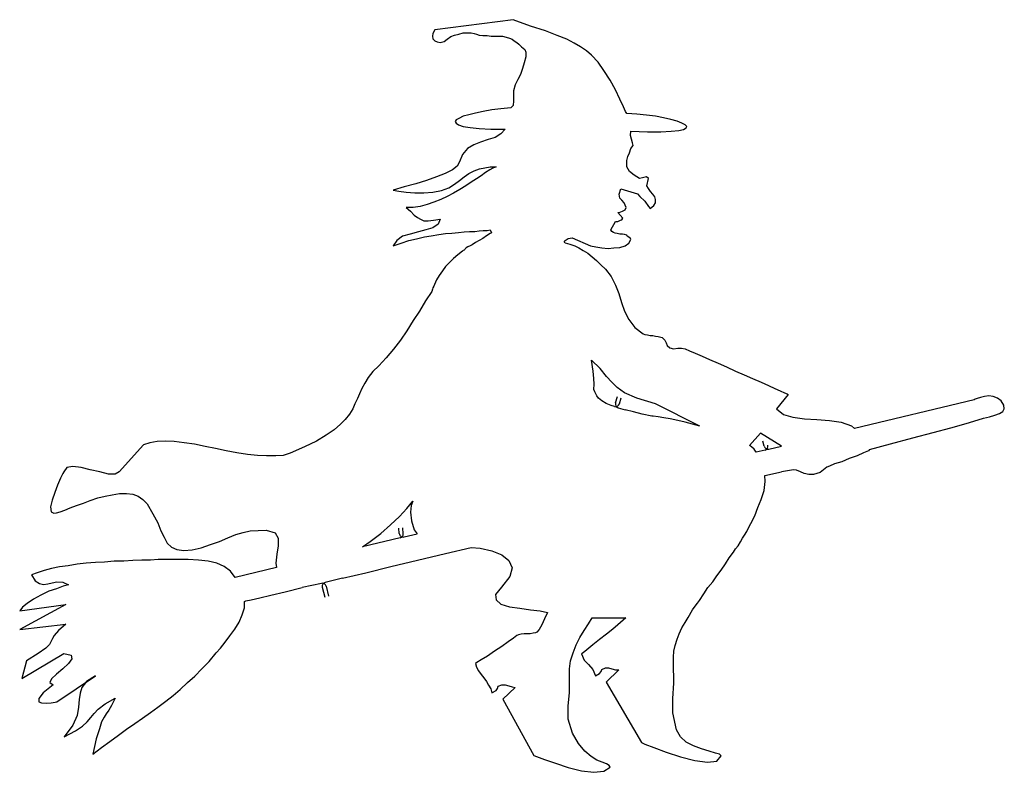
# Model space of a CAD drawing. Extents: x 0.2 to 15.4, y 0.1 to 11.7.
import ezdxf

# ---------------------------------------------------------------- set-up
doc = ezdxf.new("R2010")
doc.units = 0

msp = doc.modelspace()

# ---------------------------------------------------------------- linework, layer by layer
at = {"color": 7, "linetype": 'CONTINUOUS'}
for p, q in [((7.85045, 11.712716), (6.647024, 11.557164)), ((8.120608, 11.61448), (7.85045, 11.712716)), ((6.647024, 11.557164), (6.614276, 11.499872)), ((8.349836, 11.540802), (8.120608, 11.61448)), ((8.529946, 11.467124), (8.349836, 11.540802)), ((6.614276, 11.499872), (6.606096, 11.458944)), ((6.606096, 11.458944), (6.614276, 11.417998)), ((6.614276, 11.417998), (6.647024, 11.38525)), ((6.647024, 11.38525), (6.679772, 11.36888)), ((6.786198, 11.37707), (6.835324, 11.40981)), ((6.835324, 11.40981), (6.892616, 11.450746)), ((6.892616, 11.450746), (6.94993, 11.475306)), ((6.94993, 11.475306), (7.015418, 11.491676)), ((7.015418, 11.491676), (7.080914, 11.508054)), ((7.080914, 11.508054), (7.14641, 11.508054)), ((7.14641, 11.508054), (7.20371, 11.508054)), ((7.20371, 11.508054), (7.252836, 11.499872)), ((7.252836, 11.499872), (7.285584, 11.491676)), ((7.285584, 11.491676), (7.326512, 11.475306)), ((7.326512, 11.475306), (7.38382, 11.467124)), ((7.38382, 11.467124), (7.449316, 11.467124)), ((7.449316, 11.467124), (7.514804, 11.458944)), ((7.514804, 11.458944), (7.5803, 11.458944)), ((7.5803, 11.458944), (7.6376, 11.458944)), ((7.6376, 11.458944), (7.670348, 11.458944)), ((7.670348, 11.458944), (7.686726, 11.458944)), ((7.686726, 11.458944), (7.744024, 11.442558)), ((7.744024, 11.442558), (7.79315, 11.426196)), ((7.79315, 11.426196), (7.83408, 11.40981)), ((7.83408, 11.40981), (7.866828, 11.38525)), ((7.866828, 11.38525), (7.907756, 11.3607)), ((8.6773, 11.40981), (8.529946, 11.467124)), ((8.791906, 11.352502), (8.6773, 11.40981)), ((6.679772, 11.36888), (6.728882, 11.3607)), ((6.728882, 11.3607), (6.786198, 11.37707)), ((7.907756, 11.3607), (7.940504, 11.336132)), ((7.940504, 11.336132), (7.981434, 11.295204)), ((7.981434, 11.295204), (8.03056, 11.254258)), ((8.03056, 11.254258), (8.04693, 11.21333)), ((8.89015, 11.295204), (8.791906, 11.352502)), ((8.980206, 11.229716), (8.89015, 11.295204)), ((8.04693, 11.139652), (8.022378, 11.049598)), ((8.04693, 11.21333), (8.04693, 11.139652)), ((9.062064, 11.16422), (8.980206, 11.229716)), ((9.160308, 11.057794), (9.062064, 11.16422)), ((7.997812, 10.959558), (7.965064, 10.869494)), ((8.022378, 11.049598), (7.997812, 10.959558)), ((9.250364, 10.92681), (9.160308, 11.057794)), ((7.924134, 10.787636), (7.88319, 10.705762)), ((7.965064, 10.869494), (7.924134, 10.787636)), ((9.348608, 10.77944), (9.250364, 10.92681)), ((9.430466, 10.632086), (9.348608, 10.77944)), ((7.88319, 10.705762), (7.858646, 10.615716)), ((9.495962, 10.48473), (9.430466, 10.632086)), ((7.858646, 10.615716), (7.858646, 10.550228)), ((7.858646, 10.550228), (7.858646, 10.460164)), ((9.553268, 10.370108), (9.495962, 10.48473)), ((7.662158, 10.33736), (7.522994, 10.320998)), ((7.81771, 10.353746), (7.662158, 10.33736)), ((7.85045, 10.386494), (7.81771, 10.353746)), ((7.858646, 10.460164), (7.85045, 10.386494)), ((9.586016, 10.296432), (9.553268, 10.370108)), ((7.015418, 10.190006), (6.97449, 10.165448)), ((7.080914, 10.222754), (7.015418, 10.190006)), ((7.170962, 10.247322), (7.080914, 10.222754)), ((7.269198, 10.271872), (7.170962, 10.247322)), ((7.392, 10.296432), (7.269198, 10.271872)), ((7.522994, 10.320998), (7.392, 10.296432)), ((9.602378, 10.263684), (9.586016, 10.296432)), ((9.75793, 10.255502), (9.602378, 10.263684)), ((9.905284, 10.23914), (9.75793, 10.255502)), ((10.044458, 10.222754), (9.905284, 10.23914)), ((10.16726, 10.198196), (10.044458, 10.222754)), ((10.281868, 10.173644), (10.16726, 10.198196)), ((10.380112, 10.149078), (10.281868, 10.173644)), ((6.97449, 10.165448), (6.958112, 10.140896)), ((6.958112, 10.140896), (6.97449, 10.11633)), ((6.97449, 10.11633), (7.007238, 10.09177)), ((7.007238, 10.09177), (7.080914, 10.067204)), ((7.080914, 10.067204), (7.18734, 10.050842)), ((7.18734, 10.050842), (7.326512, 10.034456)), ((7.326512, 10.034456), (7.506608, 10.026274)), ((7.506608, 10.026274), (7.727654, 10.026274)), ((7.727654, 10.026274), (7.662158, 9.952598)), ((10.453788, 10.11633), (10.380112, 10.149078)), ((10.40467, 10.001716), (10.478348, 10.018094)), ((10.502914, 10.09177), (10.453788, 10.11633)), ((10.478348, 10.018094), (10.519276, 10.042652)), ((10.527466, 10.067204), (10.502914, 10.09177)), ((10.519276, 10.042652), (10.527466, 10.067204)), ((7.572104, 9.89529), (7.465678, 9.862542)), ((7.662158, 9.952598), (7.572104, 9.89529)), ((9.659694, 9.928038), (9.667874, 9.993526)), ((9.676056, 9.870738), (9.659694, 9.928038)), ((9.667874, 9.993526), (9.92167, 9.985346)), ((9.692442, 9.813432), (9.676056, 9.870738)), ((9.92167, 9.985346), (10.126332, 9.985346)), ((10.126332, 9.985346), (10.290056, 9.993526)), ((10.290056, 9.993526), (10.40467, 10.001716)), ((7.14641, 9.723368), (7.072734, 9.63333)), ((7.244646, 9.780684), (7.14641, 9.723368)), ((7.351072, 9.821612), (7.244646, 9.780684)), ((7.465678, 9.862542), (7.351072, 9.821612)), ((9.643316, 9.65788), (9.667874, 9.723368)), ((9.667874, 9.723368), (9.700622, 9.772494)), ((9.700622, 9.772494), (9.692442, 9.813432)), ((7.072734, 9.63333), (7.023608, 9.518708)), ((9.602378, 9.543266), (9.618764, 9.600582)), ((9.618764, 9.600582), (9.643316, 9.65788)), ((6.99086, 9.453212), (6.917182, 9.395912)), ((7.023608, 9.518708), (6.99086, 9.453212)), ((7.252836, 9.379534), (7.334694, 9.412282)), ((7.334694, 9.412282), (7.416568, 9.42866)), ((7.416568, 9.42866), (7.498426, 9.44503)), ((7.539356, 9.420464), (7.490246, 9.395912)), ((7.498426, 9.44503), (7.588482, 9.44503)), ((7.588482, 9.44503), (7.539356, 9.420464)), ((9.602378, 9.44503), (9.602378, 9.543266)), ((9.643316, 9.371354), (9.602378, 9.44503)), ((6.671584, 9.28948), (6.516032, 9.23218)), ((6.802576, 9.338606), (6.671584, 9.28948)), ((6.917182, 9.395912), (6.802576, 9.338606)), ((7.023608, 9.23218), (7.097284, 9.28948)), ((7.097284, 9.28948), (7.170962, 9.338606)), ((7.170962, 9.338606), (7.252836, 9.379534)), ((7.35926, 9.305856), (7.285584, 9.256746)), ((7.424748, 9.354976), (7.35926, 9.305856)), ((7.490246, 9.395912), (7.424748, 9.354976)), ((9.717, 9.314038), (9.643316, 9.371354)), ((9.79886, 9.264928), (9.717, 9.314038)), ((9.847978, 9.273108), (9.79886, 9.264928)), ((9.905284, 9.28948), (9.847978, 9.273108)), ((9.938032, 9.264928), (9.905284, 9.28948)), ((9.913474, 9.150306), (9.938032, 9.264928)), ((6.172198, 9.133944), (6.000284, 9.084818)), ((6.3523, 9.183054), (6.172198, 9.133944)), ((6.516032, 9.23218), (6.3523, 9.183054)), ((6.74526, 9.076628), (6.859868, 9.117558)), ((6.859868, 9.117558), (6.94993, 9.174872)), ((6.94993, 9.174872), (7.023608, 9.23218)), ((7.121844, 9.150306), (7.031788, 9.093014)), ((7.20371, 9.20762), (7.121844, 9.150306)), ((7.285584, 9.256746), (7.20371, 9.20762)), ((9.938032, 9.109376), (9.913474, 9.150306)), ((9.97078, 9.060266), (9.938032, 9.109376)), ((6.000284, 9.084818), (6.09034, 9.068448)), ((6.09034, 9.068448), (6.204946, 9.05207)), ((6.204946, 9.05207), (6.335938, 9.04388)), ((6.335938, 9.04388), (6.475104, 9.04388)), ((6.475104, 9.04388), (6.614276, 9.05207)), ((6.614276, 9.05207), (6.74526, 9.076628)), ((6.835324, 8.98659), (6.73708, 8.937464)), ((6.933544, 9.0357), (6.835324, 8.98659)), ((7.031788, 9.093014), (6.933544, 9.0357)), ((9.487772, 9.019338), (9.51234, 9.101196)), ((9.495962, 8.962022), (9.487772, 9.019338)), ((9.528702, 8.929274), (9.495962, 8.962022)), ((9.51234, 9.101196), (9.76612, 9.027518)), ((9.76612, 9.027518), (9.807048, 8.98659)), ((9.807048, 8.98659), (9.880726, 8.912896)), ((10.003528, 9.019338), (9.97078, 9.060266)), ((10.036276, 8.978392), (10.003528, 9.019338)), ((10.044458, 8.937464), (10.036276, 8.978392)), ((6.204946, 8.814652), (6.270442, 8.75736)), ((6.31137, 8.814652), (6.204946, 8.814652)), ((6.417796, 8.831038), (6.31137, 8.814652)), ((6.524222, 8.863786), (6.417796, 8.831038)), ((6.630646, 8.896526), (6.524222, 8.863786)), ((6.73708, 8.937464), (6.630646, 8.896526)), ((9.56145, 8.888346), (9.528702, 8.929274)), ((9.594198, 8.814652), (9.56145, 8.888346)), ((9.57782, 8.781912), (9.594198, 8.814652)), ((9.880726, 8.912896), (9.938032, 8.831038)), ((9.938032, 8.831038), (9.9626, 8.79829)), ((9.9626, 8.79829), (10.019906, 8.8474)), ((10.019906, 8.8474), (10.044458, 8.888346)), ((10.044458, 8.888346), (10.044458, 8.937464)), ((6.270442, 8.75736), (6.327748, 8.700046)), ((6.327748, 8.700046), (6.376868, 8.659116)), ((6.376868, 8.659116), (6.425978, 8.634558)), ((9.463214, 8.740976), (9.487772, 8.740976)), ((9.545072, 8.650936), (9.463214, 8.740976)), ((9.487772, 8.740976), (9.53689, 8.75736)), ((9.53689, 8.75736), (9.57782, 8.781912)), ((6.425978, 8.634558), (6.475104, 8.60999)), ((6.475104, 8.60999), (6.5406, 8.60999)), ((6.614276, 8.503566), (6.507852, 8.470818)), ((6.5406, 8.60999), (6.622458, 8.618188)), ((6.696134, 8.56088), (6.614276, 8.503566)), ((6.622458, 8.618188), (6.728882, 8.634558)), ((6.728882, 8.634558), (6.696134, 8.56088)), ((9.356788, 8.470818), (9.430466, 8.60181)), ((9.430466, 8.60181), (9.463214, 8.60181)), ((9.463214, 8.60181), (9.504142, 8.618188)), ((9.504142, 8.618188), (9.528702, 8.626368)), ((9.528702, 8.626368), (9.545072, 8.650936)), ((6.147638, 8.372582), (6.057592, 8.307086)), ((6.26226, 8.40533), (6.147638, 8.372582)), ((6.39323, 8.438078), (6.26226, 8.40533)), ((6.360496, 8.331652), (6.483292, 8.3644)), ((6.507852, 8.470818), (6.39323, 8.438078)), ((6.483292, 8.3644), (6.58971, 8.380778)), ((6.58971, 8.380778), (6.704332, 8.39714)), ((6.704332, 8.39714), (6.810756, 8.413526)), ((6.810756, 8.413526), (6.909, 8.421708)), ((6.909, 8.421708), (7.007238, 8.429888)), ((7.007238, 8.429888), (7.097284, 8.438078)), ((7.097284, 8.438078), (7.179158, 8.446274)), ((7.179158, 8.446274), (7.261016, 8.446274)), ((7.261016, 8.446274), (7.326512, 8.454456)), ((7.326512, 8.454456), (7.392, 8.462636)), ((7.44112, 8.380778), (7.38382, 8.339834)), ((7.392, 8.462636), (7.449316, 8.462636)), ((7.498426, 8.413526), (7.44112, 8.380778)), ((7.449316, 8.462636), (7.498426, 8.470818)), ((7.498426, 8.470818), (7.518158, 8.424802)), ((7.518158, 8.424802), (7.498426, 8.413526)), ((8.701868, 8.339834), (8.759158, 8.34803)), ((8.759158, 8.34803), (9.045702, 8.225228)), ((9.37315, 8.446274), (9.356788, 8.470818)), ((9.397718, 8.429888), (9.37315, 8.446274)), ((9.422284, 8.421708), (9.397718, 8.429888)), ((9.455024, 8.413526), (9.422284, 8.421708)), ((9.495962, 8.40533), (9.455024, 8.413526)), ((9.53689, 8.40533), (9.495962, 8.40533)), ((9.569638, 8.39714), (9.53689, 8.40533)), ((9.602378, 8.38896), (9.569638, 8.39714)), ((9.610568, 8.372582), (9.602378, 8.38896)), ((9.635126, 8.356212), (9.610568, 8.372582)), ((9.659694, 8.339834), (9.635126, 8.356212)), ((6.057592, 8.307086), (6.000284, 8.225228)), ((6.000284, 8.225228), (6.123072, 8.266156)), ((6.123072, 8.266156), (6.245874, 8.307086)), ((6.245874, 8.307086), (6.360496, 8.331652)), ((7.154592, 8.208856), (7.130032, 8.19248)), ((7.18734, 8.225228), (7.154592, 8.208856)), ((7.220088, 8.241606), (7.18734, 8.225228)), ((7.269198, 8.274354), (7.220088, 8.241606)), ((7.326512, 8.307086), (7.269198, 8.274354)), ((7.38382, 8.339834), (7.326512, 8.307086)), ((8.63568, 8.292472), (8.652734, 8.307086)), ((8.652442, 8.271986), (8.63568, 8.292472)), ((8.652442, 8.271986), (8.72641, 8.249786)), ((8.652734, 8.307086), (8.701868, 8.339834)), ((8.72641, 8.249786), (8.800104, 8.225228)), ((8.800104, 8.225228), (8.865584, 8.19248)), ((9.045702, 8.225228), (9.12756, 8.208856)), ((9.12756, 8.208856), (9.217616, 8.19248)), ((9.405898, 8.19248), (9.495962, 8.20066)), ((9.495962, 8.20066), (9.57782, 8.225228)), ((9.57782, 8.225228), (9.635126, 8.266156)), ((9.635126, 8.266156), (9.667874, 8.323464)), ((9.667874, 8.323464), (9.659694, 8.339834)), ((6.99904, 8.086054), (6.933544, 8.028746)), ((7.072734, 8.143368), (6.99904, 8.086054)), ((7.080914, 8.15155), (7.072734, 8.143368)), ((7.097284, 8.15973), (7.080914, 8.15155)), ((7.105466, 8.167912), (7.097284, 8.15973)), ((7.113662, 8.176108), (7.105466, 8.167912)), ((7.130032, 8.19248), (7.113662, 8.176108)), ((8.865584, 8.19248), (8.93108, 8.15155)), ((8.93108, 8.15155), (9.004772, 8.11062)), ((9.004772, 8.11062), (9.070252, 8.053306)), ((9.070252, 8.053306), (9.135742, 7.995998)), ((9.217616, 8.19248), (9.31586, 8.184298)), ((9.31586, 8.184298), (9.405898, 8.19248)), ((6.810756, 7.905952), (6.76163, 7.840464)), ((6.868056, 7.96325), (6.810756, 7.905952)), ((6.933544, 8.028746), (6.868056, 7.96325)), ((9.135742, 7.995998), (9.201238, 7.930502)), ((9.201238, 7.930502), (9.27493, 7.865014)), ((6.71252, 7.766786), (6.671584, 7.70129)), ((6.76163, 7.840464), (6.71252, 7.766786)), ((9.27493, 7.865014), (9.36497, 7.7504)), ((9.36497, 7.7504), (9.430466, 7.619416)), ((6.630646, 7.603046), (6.614276, 7.578486)), ((6.638844, 7.627598), (6.630646, 7.603046)), ((6.671584, 7.70129), (6.638844, 7.627598)), ((9.430466, 7.619416), (9.479592, 7.488432)), ((6.597906, 7.521172), (6.49967, 7.373826)), ((6.606096, 7.55392), (6.597906, 7.521172)), ((6.614276, 7.578486), (6.606096, 7.55392)), ((9.479592, 7.488432), (9.52052, 7.349258)), ((6.49967, 7.373826), (6.409616, 7.218274)), ((9.52052, 7.349258), (9.569638, 7.218274)), ((6.409616, 7.218274), (6.31137, 7.07092)), ((9.569638, 7.218274), (9.635126, 7.087282)), ((6.31137, 7.07092), (6.213134, 6.915368)), ((9.635126, 7.087282), (9.72519, 6.964494)), ((6.213134, 6.915368), (6.11489, 6.768014)), ((9.72519, 6.964494), (9.856174, 6.86625)), ((9.856174, 6.86625), (9.880726, 6.85807)), ((9.880726, 6.85807), (9.92167, 6.849872)), ((9.92167, 6.849872), (9.9626, 6.841692)), ((9.9626, 6.841692), (10.003528, 6.841692)), ((10.003528, 6.841692), (10.044458, 6.833502)), ((10.044458, 6.833502), (10.085386, 6.825322)), ((6.11489, 6.768014), (6.008466, 6.628842)), ((10.085386, 6.825322), (10.126332, 6.81714)), ((10.126332, 6.81714), (10.150882, 6.808944)), ((10.150882, 6.808944), (10.191828, 6.768014)), ((10.191828, 6.768014), (10.20819, 6.727086)), ((10.20819, 6.727086), (10.224576, 6.686148)), ((10.224576, 6.686148), (10.265504, 6.653408)), ((6.008466, 6.628842), (5.89386, 6.497856)), ((10.265504, 6.653408), (10.322796, 6.637022)), ((10.322796, 6.637022), (10.388292, 6.645212)), ((10.388292, 6.645212), (10.4456, 6.645212)), ((10.4456, 6.645212), (10.502914, 6.637022)), ((10.502914, 6.637022), (10.56841, 6.604274)), ((10.56841, 6.604274), (10.65845, 6.571534)), ((10.65845, 6.571534), (10.764874, 6.522416)), ((5.779238, 6.375046), (5.689198, 6.285006)), ((5.89386, 6.497856), (5.779238, 6.375046)), ((9.193056, 6.334116), (9.058562, 6.461542)), ((9.08663, 6.293188), (9.058562, 6.461542)), ((10.764874, 6.522416), (10.879496, 6.47329)), ((10.879496, 6.47329), (11.010482, 6.41599)), ((11.010482, 6.41599), (11.141474, 6.358684)), ((5.689198, 6.285006), (5.61552, 6.194952)), ((9.094812, 6.178582), (9.08663, 6.293188)), ((9.291292, 6.21133), (9.193056, 6.334116)), ((11.141474, 6.358684), (11.280638, 6.293188)), ((11.280638, 6.293188), (11.41163, 6.23588)), ((11.41163, 6.23588), (11.5426, 6.178582)), ((5.566394, 6.104888), (5.517276, 6.02303)), ((5.61552, 6.194952), (5.566394, 6.104888)), ((9.102994, 6.088526), (9.094812, 6.178582)), ((9.094812, 6.006668), (9.102994, 6.088526)), ((9.37315, 6.121274), (9.291292, 6.21133)), ((9.455024, 6.039408), (9.37315, 6.121274)), ((11.5426, 6.178582), (11.673592, 6.121274)), ((11.673592, 6.121274), (11.788214, 6.072156)), ((11.788214, 6.072156), (11.88645, 6.02303)), ((5.484528, 5.941172), (5.45178, 5.86748)), ((5.517276, 6.02303), (5.484528, 5.941172)), ((9.11119, 5.97392), (9.094812, 6.006668)), ((9.12756, 5.941172), (9.11119, 5.97392)), ((9.143938, 5.908424), (9.12756, 5.941172)), ((9.569638, 5.957534), (9.455024, 6.039408)), ((9.75793, 5.875676), (9.569638, 5.957534)), ((11.88645, 6.02303), (11.968308, 5.990282)), ((12.09112, 5.932976), (11.911, 5.711944)), ((11.968308, 5.990282), (12.033804, 5.957534)), ((12.033804, 5.957534), (12.074734, 5.941172)), ((12.074734, 5.941172), (12.09112, 5.932976)), ((5.410844, 5.78562), (5.378104, 5.711944)), ((5.45178, 5.86748), (5.410844, 5.78562)), ((9.16849, 5.875676), (9.143938, 5.908424)), ((9.217616, 5.834746), (9.16849, 5.875676)), ((9.283112, 5.793802), (9.217616, 5.834746)), ((9.36497, 5.761054), (9.283112, 5.793802)), ((10.044458, 5.78562), (9.75793, 5.875676)), ((10.731382, 5.444172), (10.044458, 5.78562)), ((14.956418, 5.851116), (13.114762, 5.407584)), ((14.972796, 5.859298), (14.956418, 5.851116)), ((15.005544, 5.86748), (14.972796, 5.859298)), ((15.054654, 5.883856), (15.005544, 5.86748)), ((15.12015, 5.900228), (15.054654, 5.883856)), ((15.185646, 5.908424), (15.12015, 5.900228)), ((15.251134, 5.900228), (15.185646, 5.908424)), ((15.31663, 5.875676), (15.251134, 5.900228)), ((15.373946, 5.834746), (15.31663, 5.875676)), ((15.414874, 5.76925), (15.373946, 5.834746)), ((15.423056, 5.711944), (15.414874, 5.76925)), ((5.328978, 5.63007), (5.26349, 5.548212)), ((5.378104, 5.711944), (5.328978, 5.63007)), ((9.414046, 5.745956), (9.36497, 5.761054)), ((9.47139, 5.728315), (9.57782, 5.695566)), ((9.708804, 5.662818), (9.57782, 5.695566)), ((9.839796, 5.63007), (9.708804, 5.662818)), ((9.987158, 5.597322), (9.839796, 5.63007)), ((11.911, 5.711944), (12.017426, 5.621888)), ((12.017426, 5.621888), (12.164788, 5.58096)), ((15.275702, 5.6137), (15.349378, 5.638266)), ((15.349378, 5.638266), (15.39849, 5.671014)), ((15.39849, 5.671014), (15.423056, 5.711944)), ((5.189812, 5.474534), (5.091568, 5.384472)), ((5.26349, 5.548212), (5.189812, 5.474534)), ((9.995348, 5.597322), (9.987158, 5.597322)), ((10.003528, 5.597322), (9.995348, 5.597322)), ((10.01171, 5.597322), (10.003528, 5.597322)), ((10.085386, 5.58914), (10.01171, 5.597322)), ((10.175442, 5.57277), (10.085386, 5.58914)), ((10.273686, 5.556392), (10.175442, 5.57277)), ((10.388292, 5.531842), (10.273686, 5.556392)), ((10.502914, 5.507282), (10.388292, 5.531842)), ((10.61752, 5.474534), (10.502914, 5.507282)), ((10.731382, 5.444172), (10.61752, 5.474534)), ((12.164788, 5.58096), (12.34489, 5.556392)), ((12.34489, 5.556392), (12.53319, 5.548212)), ((12.53319, 5.548212), (12.729662, 5.531842)), ((12.729662, 5.531842), (12.909772, 5.507282)), ((12.909772, 5.507282), (13.065308, 5.449968)), ((14.596214, 5.41722), (14.833622, 5.482716)), ((14.833622, 5.482716), (15.021914, 5.540022)), ((15.021914, 5.540022), (15.10378, 5.56459)), ((15.10378, 5.56459), (15.193828, 5.58914)), ((15.193828, 5.58914), (15.275702, 5.6137)), ((5.091568, 5.384472), (4.968764, 5.302612)), ((11.665402, 5.33536), (11.494342, 5.145284)), ((11.99034, 5.136786), (11.665402, 5.33536)), ((13.065308, 5.449968), (13.114762, 5.407584)), ((14.014954, 5.261684), (14.326056, 5.343542)), ((14.326056, 5.343542), (14.596214, 5.41722)), ((2.25082, 5.18799), (2.152576, 5.15525)), ((2.365434, 5.204376), (2.25082, 5.18799)), ((2.48823, 5.212558), (2.365434, 5.204376)), ((2.627402, 5.204376), (2.48823, 5.212558)), ((2.782946, 5.18799), (2.627402, 5.204376)), ((2.93849, 5.16344), (2.782946, 5.18799)), ((3.102222, 5.1307), (2.93849, 5.16344)), ((4.82141, 5.212558), (4.633126, 5.122502)), ((4.968764, 5.302612), (4.82141, 5.212558)), ((13.34738, 5.085294), (13.67112, 5.171628)), ((13.67112, 5.171628), (14.014954, 5.261684)), ((2.152576, 5.15525), (1.775994, 4.73773)), ((3.265954, 5.097952), (3.102222, 5.1307)), ((3.429686, 5.065204), (3.265954, 5.097952)), ((3.593426, 5.032456), (3.429686, 5.065204)), ((3.757158, 5.007896), (3.593426, 5.032456)), ((4.41208, 5.024274), (4.305654, 4.991526)), ((4.633126, 5.122502), (4.41208, 5.024274)), ((11.526238, 5.122502), (11.494342, 5.145284)), ((11.567166, 5.089762), (11.526238, 5.122502)), ((11.595942, 5.0418), (11.567166, 5.089762)), ((11.734809, 5.075244), (11.595942, 5.0418)), ((11.793141, 5.089293), (11.99034, 5.136786)), ((13.253608, 5.032456), (13.15537, 4.98333)), ((13.327284, 5.065204), (13.253608, 5.032456)), ((13.34738, 5.085294), (13.327284, 5.065204)), ((3.912694, 4.991526), (3.757158, 5.007896)), ((4.051868, 4.98333), (3.912694, 4.991526)), ((4.19104, 4.98333), (4.051868, 4.98333)), ((4.305654, 4.991526), (4.19104, 4.98333)), ((12.803348, 4.860542), (12.729662, 4.827794)), ((12.917954, 4.893282), (12.803348, 4.860542)), ((13.03256, 4.9424), (12.917954, 4.893282)), ((13.15537, 4.98333), (13.03256, 4.9424)), ((0.908222, 4.713172), (0.875474, 4.639494)), ((0.924592, 4.73773), (0.908222, 4.713172)), ((0.973718, 4.803228), (0.924592, 4.73773)), ((1.063756, 4.819606), (0.973718, 4.803228)), ((1.194748, 4.803228), (1.063756, 4.819606)), ((1.333922, 4.77048), (1.194748, 4.803228)), ((1.481276, 4.73773), (1.333922, 4.77048)), ((1.61226, 4.70499), (1.481276, 4.73773)), ((1.775994, 4.73773), (1.718686, 4.70499)), ((11.730142, 4.679814), (11.987784, 4.739632)), ((12.172978, 4.77048), (11.987784, 4.739632)), ((12.222104, 4.762298), (12.172978, 4.77048)), ((12.279402, 4.73773), (12.222104, 4.762298)), ((12.33671, 4.713172), (12.279402, 4.73773)), ((12.410386, 4.696802), (12.33671, 4.713172)), ((12.582308, 4.72955), (12.484064, 4.696802)), ((12.688726, 4.811408), (12.582308, 4.72955)), ((12.729662, 4.827794), (12.688726, 4.811408)), ((0.875474, 4.639494), (0.826348, 4.53307)), ((1.718686, 4.70499), (1.61226, 4.70499)), ((11.722718, 4.451212), (11.73908, 4.590376)), ((11.73908, 4.590376), (11.730142, 4.679814)), ((12.484064, 4.696802), (12.410386, 4.696802)), ((0.785418, 4.418464), (0.74449, 4.303842)), ((0.826348, 4.53307), (0.785418, 4.418464)), ((1.669568, 4.385716), (1.784174, 4.402086)), ((1.784174, 4.402086), (1.890616, 4.402086)), ((1.890616, 4.402086), (1.988844, 4.393896)), ((11.673592, 4.312038), (11.722718, 4.451212)), ((0.74449, 4.303842), (0.719922, 4.197416)), ((1.121072, 4.221982), (1.227496, 4.25473)), ((1.227496, 4.25473), (1.333922, 4.29566)), ((1.333922, 4.29566), (1.448536, 4.33659)), ((1.448536, 4.33659), (1.563142, 4.361156)), ((1.563142, 4.361156), (1.669568, 4.385716)), ((1.988844, 4.393896), (2.070718, 4.361156)), ((2.070718, 4.361156), (2.144394, 4.312038)), ((2.144394, 4.312038), (2.209882, 4.246542)), ((6.213134, 4.172856), (6.30319, 4.28748)), ((6.30319, 4.28748), (6.278622, 4.221982)), ((11.624474, 4.189234), (11.673592, 4.312038)), ((0.719922, 4.197416), (0.728112, 4.123738)), ((0.728112, 4.123738), (0.76904, 4.09918)), ((0.76904, 4.09918), (0.809986, 4.107376)), ((0.809986, 4.107376), (0.867276, 4.123738)), ((0.867276, 4.123738), (0.94097, 4.148306)), ((0.94097, 4.148306), (1.022828, 4.181054)), ((1.022828, 4.181054), (1.121072, 4.221982)), ((2.209882, 4.246542), (2.299946, 4.09099)), ((6.09852, 4.050062), (6.213134, 4.172856)), ((6.278622, 4.221982), (6.270442, 4.115558)), ((6.270442, 4.115558), (6.286804, 3.984574)), ((11.575348, 4.05825), (11.624474, 4.189234)), ((2.299946, 4.09099), (2.373622, 3.951826)), ((2.373622, 3.951826), (2.422734, 3.829022)), ((5.959356, 3.919078), (6.09852, 4.050062)), ((6.286804, 3.984574), (6.327748, 3.8454)), ((11.518048, 3.943636), (11.575348, 4.05825)), ((2.422734, 3.829022), (2.47186, 3.730778)), ((3.57704, 3.771724), (3.691662, 3.804472)), ((3.691662, 3.804472), (3.798088, 3.829022)), ((3.798088, 3.829022), (4.043686, 3.83722)), ((4.043686, 3.83722), (4.182852, 3.796274)), ((4.182852, 3.796274), (4.231978, 3.714416)), ((5.811986, 3.788094), (5.959356, 3.919078)), ((6.327748, 3.8454), (6.370426, 3.78332)), ((11.419812, 3.763526), (11.45256, 3.820834)), ((11.45256, 3.820834), (11.485308, 3.88633)), ((11.485308, 3.88633), (11.518048, 3.943636)), ((2.47186, 3.730778), (2.520978, 3.640738)), ((3.184096, 3.616172), (3.323268, 3.665282)), ((3.323268, 3.665282), (3.454252, 3.722598)), ((3.454252, 3.722598), (3.57704, 3.771724)), ((4.231978, 3.714416), (4.231978, 3.599802)), ((6.11045, 3.720709), (5.53019, 3.580962)), ((5.53019, 3.580962), (5.648252, 3.665282)), ((5.648252, 3.665282), (5.811986, 3.788094)), ((6.169586, 3.734951), (6.370426, 3.78332)), ((11.321568, 3.599802), (11.354316, 3.657102)), ((11.354316, 3.657102), (11.387064, 3.714416)), ((11.387064, 3.714416), (11.419812, 3.763526)), ((2.520978, 3.640738), (2.586466, 3.575242)), ((2.586466, 3.575242), (2.66834, 3.542494)), ((2.66834, 3.542494), (2.774764, 3.526116)), ((2.774764, 3.526116), (2.905756, 3.534314)), ((2.905756, 3.534314), (3.044922, 3.567062)), ((3.044922, 3.567062), (3.184096, 3.616172)), ((4.231978, 3.599802), (4.207418, 3.468818)), ((6.810756, 3.476998), (7.207082, 3.570676)), ((7.207082, 3.570676), (7.342874, 3.558864)), ((7.342874, 3.558864), (7.522994, 3.517928)), ((7.522994, 3.517928), (7.678528, 3.46062)), ((11.182402, 3.41151), (11.24789, 3.501566)), ((11.24789, 3.501566), (11.280638, 3.550676)), ((11.280638, 3.550676), (11.321568, 3.599802)), ((1.554962, 3.346014), (1.415788, 3.337834)), ((1.702316, 3.362392), (1.554962, 3.346014)), ((1.84967, 3.362392), (1.702316, 3.362392)), ((1.988844, 3.370574), (1.84967, 3.362392)), ((2.128024, 3.378762), (1.988844, 3.370574)), ((2.259, 3.378762), (2.128024, 3.378762)), ((2.381804, 3.386944), (2.259, 3.378762)), ((2.49641, 3.386944), (2.381804, 3.386944)), ((2.676528, 3.386944), (2.49641, 3.386944)), ((2.84026, 3.386944), (2.676528, 3.386944)), ((3.003978, 3.378762), (2.84026, 3.386944)), ((3.151348, 3.362392), (3.003978, 3.378762)), ((3.282332, 3.329644), (3.151348, 3.362392)), ((4.207418, 3.468818), (4.19104, 3.329644)), ((5.967536, 3.280518), (6.376868, 3.378762)), ((6.376868, 3.378762), (6.810756, 3.476998)), ((7.678528, 3.46062), (7.78497, 3.370574)), ((7.78497, 3.370574), (7.83408, 3.25596)), ((11.125088, 3.321448), (11.182402, 3.41151)), ((0.621686, 3.21503), (0.51526, 3.182282)), ((0.736292, 3.24777), (0.621686, 3.21503)), ((0.859096, 3.272338), (0.736292, 3.24777)), ((0.99008, 3.288708), (0.859096, 3.272338)), ((1.129252, 3.313266), (0.99008, 3.288708)), ((1.268426, 3.329644), (1.129252, 3.313266)), ((1.415788, 3.337834), (1.268426, 3.329644)), ((3.396946, 3.280518), (3.282332, 3.329644)), ((3.495182, 3.206842), (3.396946, 3.280518)), ((3.56886, 3.108606), (3.495182, 3.206842)), ((4.20309, 3.261352), (3.56886, 3.108606)), ((4.19104, 3.329644), (4.20309, 3.261352)), ((5.582772, 3.182282), (5.967536, 3.280518)), ((7.83408, 3.25596), (7.801332, 3.124982)), ((10.994104, 3.133164), (11.0596, 3.223212)), ((11.0596, 3.223212), (11.125088, 3.321448)), ((0.51526, 3.182282), (0.425206, 3.149534)), ((0.425206, 3.149534), (0.482512, 3.059486)), ((0.482512, 3.059486), (0.548008, 3.018542)), ((0.74449, 3.026738), (0.818166, 3.043108)), ((0.818166, 3.043108), (0.908222, 3.034928)), ((5.222552, 3.100416), (4.953296, 3.033095)), ((5.222552, 3.100416), (5.582772, 3.182282)), ((7.801332, 3.124982), (7.670348, 2.96125)), ((10.85493, 2.953054), (10.928608, 3.043108)), ((10.928608, 3.043108), (10.994104, 3.133164)), ((0.548008, 3.018542), (0.613504, 3.00218)), ((0.695364, 2.895754), (0.572568, 2.838448)), ((0.613504, 3.00218), (0.678994, 3.01036)), ((0.678994, 3.01036), (0.74449, 3.026738)), ((0.809986, 2.936684), (0.695364, 2.895754)), ((0.916402, 2.977612), (0.809986, 2.936684)), ((0.908222, 3.034928), (0.998268, 2.993998)), ((0.998268, 2.993998), (0.916402, 2.977612)), ((4.117364, 2.838448), (4.338402, 2.887574)), ((4.338402, 2.887574), (4.600378, 2.953054)), ((4.896631, 3.018885), (4.600378, 2.953054)), ((7.670348, 2.96125), (7.5803, 2.846628)), ((10.789442, 2.854826), (10.85493, 2.953054)), ((0.457954, 2.772952), (0.35971, 2.707456)), ((0.572568, 2.838448), (0.457954, 2.772952)), ((3.708032, 2.740204), (3.732592, 2.748384)), ((3.708032, 2.641968), (3.708032, 2.740204)), ((3.732592, 2.748384), (3.814458, 2.76477)), ((3.814458, 2.76477), (3.945442, 2.79751)), ((3.945442, 2.79751), (4.117364, 2.838448)), ((7.5803, 2.846628), (7.588482, 2.76477)), ((7.588482, 2.76477), (7.662158, 2.699274)), ((10.691198, 2.715644), (10.723946, 2.756582)), ((10.723946, 2.756582), (10.789442, 2.854826)), ((0.95734, 2.691094), (0.245104, 2.306314)), ((0.245104, 2.59285), (0.95734, 2.691094)), ((0.286032, 2.650156), (0.245104, 2.59285)), ((0.35971, 2.707456), (0.286032, 2.650156)), ((3.675284, 2.535542), (3.708032, 2.641968)), ((7.662158, 2.699274), (7.79315, 2.658346)), ((7.79315, 2.658346), (7.956882, 2.633778)), ((7.956882, 2.633778), (8.120608, 2.60922)), ((8.120608, 2.60922), (8.26797, 2.59285)), ((8.26797, 2.59285), (8.382576, 2.56829)), ((10.551926, 2.494452), (10.61752, 2.60922)), ((10.61752, 2.60922), (10.65845, 2.666526)), ((10.65845, 2.666526), (10.691198, 2.715644)), ((3.626174, 2.420936), (3.675284, 2.535542)), ((8.333466, 2.470046), (8.292536, 2.379998)), ((8.382576, 2.56829), (8.333466, 2.470046)), ((9.012954, 2.396368), (9.070252, 2.486424)), ((9.070252, 2.486424), (9.16849, 2.486424)), ((9.16849, 2.486424), (9.258544, 2.486424)), ((9.258544, 2.486424), (9.356788, 2.486424)), ((9.356788, 2.486424), (9.455024, 2.486424)), ((9.455024, 2.486424), (9.590926, 2.486424)), ((9.590926, 2.486424), (9.463214, 2.379998)), ((10.502914, 2.412746), (10.551926, 2.494452)), ((0.245104, 2.306314), (0.95734, 2.388188)), ((0.842726, 2.289944), (0.777238, 2.216266)), ((0.95734, 2.388188), (0.842726, 2.289944)), ((3.487, 2.20807), (3.560678, 2.31451)), ((3.560678, 2.31451), (3.626174, 2.420936)), ((8.251592, 2.306314), (8.218844, 2.265384)), ((8.292536, 2.379998), (8.251592, 2.306314)), ((8.881962, 2.183518), (8.947458, 2.289944)), ((8.947458, 2.289944), (9.012954, 2.396368)), ((9.389536, 2.31451), (9.291292, 2.232636)), ((9.463214, 2.379998), (9.389536, 2.31451)), ((10.41286, 2.240818), (10.453788, 2.330872)), ((10.453788, 2.330872), (10.502914, 2.412746)), ((0.728112, 2.126212), (0.70356, 2.077094)), ((0.75267, 2.16714), (0.728112, 2.126212)), ((0.777238, 2.216266), (0.75267, 2.16714)), ((3.413324, 2.109842), (3.487, 2.20807)), ((7.858646, 2.175322), (7.776772, 2.11803)), ((7.907756, 2.216266), (7.858646, 2.175322)), ((7.932324, 2.224448), (7.907756, 2.216266)), ((7.973252, 2.232636), (7.932324, 2.224448)), ((8.022378, 2.240818), (7.973252, 2.232636)), ((8.063308, 2.240818), (8.022378, 2.240818)), ((8.112418, 2.240818), (8.063308, 2.240818)), ((8.161544, 2.249014), (8.112418, 2.240818)), ((8.194292, 2.257196), (8.161544, 2.249014)), ((8.218844, 2.265384), (8.194292, 2.257196)), ((8.824654, 2.068904), (8.881962, 2.183518)), ((9.184868, 2.15077), (9.07845, 2.068904)), ((9.291292, 2.232636), (9.184868, 2.15077)), ((10.347364, 2.060716), (10.380112, 2.15896)), ((10.380112, 2.15896), (10.41286, 2.240818)), ((0.646246, 2.019786), (0.53163, 1.937912)), ((0.70356, 2.077094), (0.646246, 2.019786)), ((3.274142, 1.946108), (3.33963, 2.019786)), ((3.33963, 2.019786), (3.413324, 2.109842)), ((7.678528, 2.044354), (7.563922, 1.97066)), ((7.776772, 2.11803), (7.678528, 2.044354)), ((8.775544, 1.946108), (8.824654, 2.068904)), ((8.988386, 1.995228), (8.93108, 1.946108)), ((9.07845, 2.068904), (8.988386, 1.995228)), ((10.330994, 1.97066), (10.347364, 2.060716)), ((0.277852, 1.553148), (0.924592, 1.937912)), ((0.351528, 1.823306), (0.277852, 1.553148)), ((0.53163, 1.937912), (0.351528, 1.823306)), ((0.924592, 1.937912), (1.039198, 1.91336)), ((1.047394, 1.856054), (0.998268, 1.782376)), ((1.039198, 1.91336), (1.047394, 1.856054)), ((3.167718, 1.815124), (3.274142, 1.946108)), ((7.35926, 1.839684), (7.293764, 1.798738)), ((7.457496, 1.896982), (7.35926, 1.839684)), ((7.563922, 1.97066), (7.457496, 1.896982)), ((8.71823, 1.700502), (8.734608, 1.823306)), ((8.734608, 1.823306), (8.775544, 1.946108)), ((8.93108, 1.946108), (8.906528, 1.92973)), ((8.906528, 1.92973), (8.947458, 1.831486)), ((8.947458, 1.831486), (9.012954, 1.765998)), ((10.322796, 1.880612), (10.330994, 1.97066)), ((10.322796, 1.790558), (10.322796, 1.880612)), ((0.908222, 1.700502), (0.809986, 1.618644)), ((0.998268, 1.782376), (0.908222, 1.700502)), ((2.946686, 1.585896), (3.053112, 1.700502)), ((3.053112, 1.700502), (3.167718, 1.815124)), ((7.293764, 1.798738), (7.269198, 1.782376)), ((7.269198, 1.782376), (7.285584, 1.725062)), ((7.285584, 1.725062), (7.318324, 1.66777)), ((8.71823, 1.585896), (8.71823, 1.700502)), ((9.012954, 1.765998), (9.07845, 1.692322)), ((9.07845, 1.692322), (9.119378, 1.594078)), ((9.209434, 1.659574), (9.217616, 1.692322)), ((9.217616, 1.692322), (9.27493, 1.71688)), ((9.27493, 1.71688), (9.32404, 1.71688)), ((9.479592, 1.684132), (9.283112, 1.495842)), ((9.32404, 1.71688), (9.37315, 1.700502)), ((9.37315, 1.700502), (9.430466, 1.684132)), ((9.430466, 1.684132), (9.479592, 1.684132)), ((10.330994, 1.479472), (10.322796, 1.790558)), ((0.736292, 1.544968), (0.711742, 1.487652)), ((0.809986, 1.618644), (0.736292, 1.544968)), ((0.818166, 1.192944), (1.415788, 1.594078)), ((1.415788, 1.594078), (1.276608, 1.50403)), ((2.832064, 1.487652), (2.946686, 1.585896)), ((7.318324, 1.66777), (7.35926, 1.610456)), ((7.35926, 1.610456), (7.40019, 1.56133)), ((7.40019, 1.56133), (7.44112, 1.50403)), ((8.71823, 1.332116), (8.71823, 1.585896)), ((9.119378, 1.594078), (9.184868, 1.626826)), ((9.184868, 1.626826), (9.209434, 1.659574)), ((0.76086, 1.454904), (0.605316, 1.332116)), ((0.711742, 1.487652), (0.76086, 1.454904)), ((1.20293, 1.413976), (1.178378, 1.32392)), ((1.276608, 1.50403), (1.20293, 1.413976)), ((2.611032, 1.291172), (2.717458, 1.381228)), ((2.717458, 1.381228), (2.832064, 1.487652)), ((7.44112, 1.50403), (7.473868, 1.446724)), ((7.473868, 1.446724), (7.506608, 1.389416)), ((7.506608, 1.389416), (7.522994, 1.332116)), ((7.588482, 1.364864), (7.613032, 1.397612)), ((7.613032, 1.397612), (7.62123, 1.43036)), ((7.62123, 1.43036), (7.678528, 1.454904)), ((7.678528, 1.454904), (7.727654, 1.454904)), ((7.88319, 1.413976), (7.694906, 1.233872)), ((7.727654, 1.454904), (7.78497, 1.438542)), ((7.78497, 1.438542), (7.83408, 1.422164)), ((7.83408, 1.422164), (7.88319, 1.413976)), ((9.283112, 1.495842), (9.831608, 0.562574)), ((10.314616, 1.242062), (10.330994, 1.479472)), ((0.605316, 1.332116), (0.539828, 1.242062)), ((0.539828, 1.242062), (0.539828, 1.192944)), ((1.162, 1.225676), (1.15382, 1.11107)), ((1.178378, 1.32392), (1.162, 1.225676)), ((1.563142, 1.160196), (1.718686, 1.250242)), ((1.718686, 1.250242), (1.661386, 1.135636)), ((2.49641, 1.201132), (2.611032, 1.291172)), ((7.522994, 1.332116), (7.588482, 1.364864)), ((7.694906, 1.233872), (8.169734, 0.366094)), ((8.701868, 1.127456), (8.71823, 1.332116)), ((10.314616, 1.021014), (10.314616, 1.242062)), ((0.539828, 1.192944), (0.580756, 1.176566)), ((0.580756, 1.176566), (0.654434, 1.168384)), ((0.654434, 1.168384), (0.728112, 1.176566)), ((0.728112, 1.176566), (0.7936, 1.184746)), ((0.7936, 1.184746), (0.818166, 1.192944)), ((1.15382, 1.11107), (1.129252, 0.980086)), ((1.39123, 1.012834), (1.456726, 1.078322)), ((1.456726, 1.078322), (1.563142, 1.160196)), ((1.661386, 1.135636), (1.620458, 1.06196)), ((2.259, 1.029212), (2.373622, 1.11107)), ((2.373622, 1.11107), (2.49641, 1.201132)), ((8.701868, 0.922786), (8.701868, 1.127456)), ((1.129252, 0.980086), (1.063756, 0.83273)), ((1.284804, 0.881842), (1.342104, 0.947338)), ((1.342104, 0.947338), (1.39123, 1.012834)), ((1.546764, 0.955518), (1.505836, 0.881842)), ((1.579512, 1.004644), (1.546764, 0.955518)), ((1.620458, 1.06196), (1.579512, 1.004644)), ((2.021592, 0.85729), (2.136206, 0.939156)), ((2.136206, 0.939156), (2.259, 1.029212)), ((8.767356, 0.709928), (8.701868, 0.922786)), ((10.371922, 0.759054), (10.314616, 1.021014)), ((1.063756, 0.83273), (0.932772, 0.652628)), ((1.104694, 0.742676), (1.211126, 0.816354)), ((1.211126, 0.816354), (1.284804, 0.881842)), ((1.473088, 0.775424), (1.423978, 0.61988)), ((1.505836, 0.881842), (1.473088, 0.775424)), ((1.767812, 0.67718), (1.890616, 0.767234)), ((1.890616, 0.767234), (2.021592, 0.85729)), ((10.429238, 0.652628), (10.371922, 0.759054)), ((0.932772, 0.652628), (1.104694, 0.742676)), ((1.423978, 0.61988), (1.374852, 0.382472)), ((1.63682, 0.578936), (1.767812, 0.67718)), ((8.857402, 0.546196), (8.767356, 0.709928)), ((10.519276, 0.570754), (10.429238, 0.652628)), ((1.374852, 0.382472), (1.505836, 0.488896)), ((1.505836, 0.488896), (1.63682, 0.578936)), ((8.955638, 0.431582), (8.857402, 0.546196)), ((9.831608, 0.562574), (9.880726, 0.538006)), ((9.880726, 0.538006), (10.019906, 0.488896)), ((10.019906, 0.488896), (10.20819, 0.41522)), ((10.633898, 0.513448), (10.519276, 0.570754)), ((10.756694, 0.46433), (10.633898, 0.513448)), ((10.871316, 0.431582), (10.756694, 0.46433)), ((8.169734, 0.366094), (8.210662, 0.349724)), ((8.210662, 0.349724), (8.333466, 0.300598)), ((9.053882, 0.349724), (8.955638, 0.431582)), ((9.143938, 0.292416), (9.053882, 0.349724)), ((10.20819, 0.41522), (10.429238, 0.341526)), ((10.429238, 0.341526), (10.650268, 0.284228)), ((10.969552, 0.398842), (10.871316, 0.431582)), ((11.035032, 0.382472), (10.969552, 0.398842)), ((10.994104, 0.276038), (11.0596, 0.357904)), ((11.0596, 0.357904), (11.035032, 0.382472)), ((8.333466, 0.300598), (8.505386, 0.24329)), ((8.505386, 0.24329), (8.701868, 0.17781)), ((8.701868, 0.17781), (8.906528, 0.128684)), ((9.225796, 0.259668), (9.143938, 0.292416)), ((9.291292, 0.235102), (9.225796, 0.259668)), ((9.250364, 0.120494), (9.348608, 0.18599)), ((9.332222, 0.210558), (9.291292, 0.235102)), ((9.348608, 0.18599), (9.332222, 0.210558)), ((10.650268, 0.284228), (10.846748, 0.259668)), ((10.846748, 0.259668), (10.994104, 0.276038)), ((8.906528, 0.128684), (9.094812, 0.104116)), ((9.094812, 0.104116), (9.250364, 0.120494))]:
    msp.add_line(p, q, dxfattribs=at)
at = {"layer": 'OFFSET', "color": 72, "linetype": 'CONTINUOUS'}
for p, q in [((9.431689, 5.803304), (9.461244, 5.898837)), ((9.489036, 5.785662), (9.518393, 5.881255)), ((11.720761, 5.133576), (11.70176, 5.211287)), ((6.09569, 3.789008), (6.089848, 3.870794)), ((6.15625, 3.783316), (6.149696, 3.875069)), ((4.909641, 2.960334), (4.948451, 2.805112)), ((4.967855, 2.974867), (5.006659, 2.819665))]:
    msp.add_line(p, q, dxfattribs=at)
for centre, start, end in [((9.431689, 5.803304), 252.900146, 342.900146), ((9.489036, 5.785662), 162.900146, 252.896514), ((11.779093, 5.147625), 193.541052, 283.541052), ((11.720761, 5.133576), 283.541052, 373.541052), ((6.155538, 3.793283), 184.085617, 283.540946), ((6.096402, 3.779041), 283.540946, 364.085617), ((4.909647, 2.960314), 14.037561, 102.528231), ((4.96785, 2.974887), 104.037561, 194.037561)]:
    msp.add_arc(centre, 0.06, start, end, dxfattribs=at)

doc.saveas('drawing.dxf')
